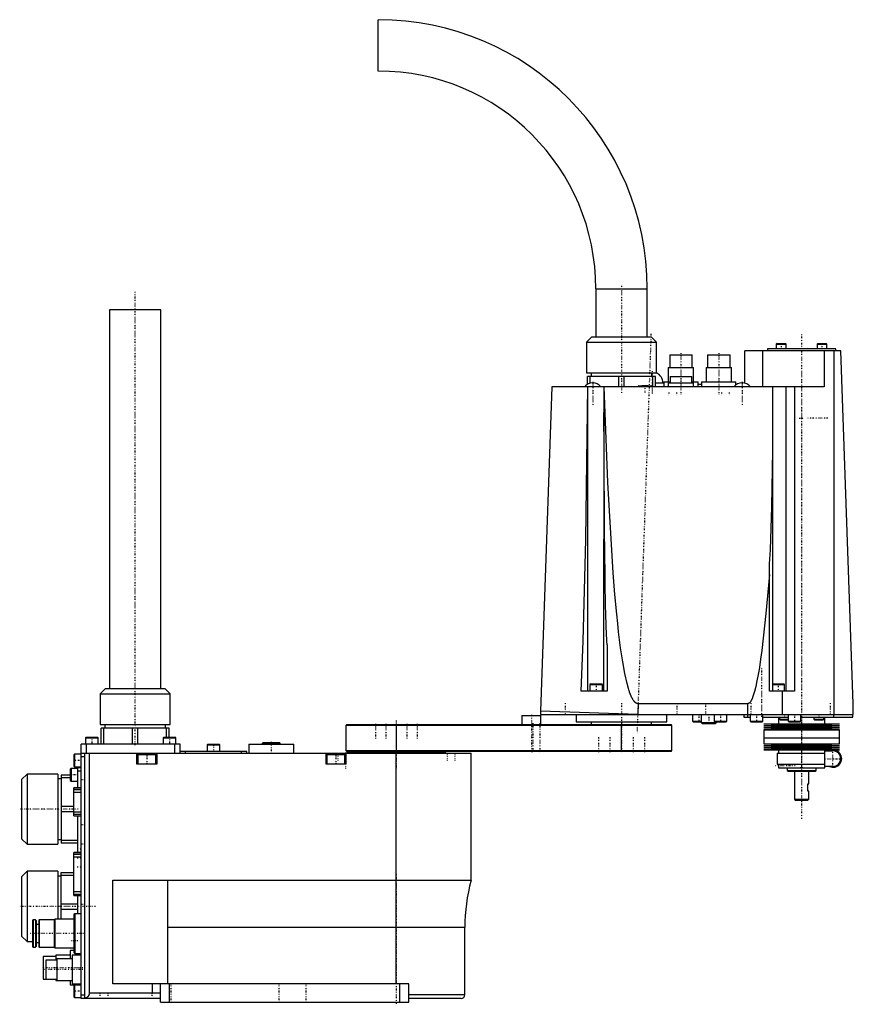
# Model space of a CAD drawing. Extents: x -209 to 254, y -3 to 543.
import ezdxf

# ---------------------------------------------------------------- set-up
doc = ezdxf.new("R2010")
doc.units = 0
doc.linetypes.add('CENTER', pattern=[1.5, 0.45, -0.5, 0.05, -0.5])
doc.layers.add('AM_0', color=7, linetype='CONTINUOUS')
doc.layers.add('AM_7', color=7, linetype='CENTER')

msp = doc.modelspace()

# ---------------------------------------------------------------- linework, layer by layer
at = {"layer": 'AM_0', "color": 7, "linetype": 'CONTINUOUS'}
for p, q in [((-10, 514.5), (-10, 543)), ((110.75, 393.75), (110.75, 367)), ((110.75, 393.75), (139.25, 393.75)), ((139.25, 367), (139.25, 393.75)), ((-159.25, 382), (-159.25, 172)), ((-130.75, 382), (-159.25, 382)), ((-130.75, 172), (-130.75, 382)), ((108.5, 367), (105.5, 364)), ((108.5, 367), (141.5, 367)), ((144.5, 364), (141.5, 367)), ((105.5, 364), (105.5, 347)), ((105.5, 364), (144.5, 364)), ((144.5, 347), (144.5, 364)), ((211.34, 363.3), (210.94, 362.9)), ((210.94, 362.9), (210.94, 360.3)), ((210.94, 362.9), (216.44, 362.9)), ((211.34, 363.3), (216.04, 363.3)), ((216.44, 362.9), (216.04, 363.3)), ((216.44, 360.3), (216.44, 362.9)), ((233.96, 363.3), (233.56, 362.9)), ((233.56, 362.9), (233.56, 360.3)), ((233.56, 362.9), (239.06, 362.9)), ((233.96, 363.3), (238.66, 363.3)), ((239.06, 362.9), (238.66, 363.3)), ((239.06, 360.3), (239.06, 362.9)), ((151.75, 357), (151.75, 350)), ((151.75, 357), (164.25, 357)), ((164.25, 350), (164.25, 357)), ((172.75, 357), (172.75, 350)), ((172.75, 357), (185.25, 357)), ((185.25, 350), (185.25, 357)), ((193.4, 341.33), (193.4, 359.3)), ((246.86, 359.3), (193.4, 359.3)), ((203.4, 339.3), (203.4, 359.3)), ((206, 360.3), (206, 359.3)), ((244, 360.3), (206, 360.3)), ((237.48, 359.3), (237.48, 339.3)), ((242.98, 157.5), (242.98, 359.3)), ((244, 359.3), (244, 360.3)), ((253.7, 163.5), (246.86, 359.3)), ((151, 350), (151, 342)), ((151, 350), (165, 350)), ((165, 342), (165, 350)), ((172, 350), (172, 342)), ((172, 350), (186, 350)), ((186, 342), (186, 350)), ((105.5, 347), (144.5, 347)), ((106.1, 340.74), (106.1, 345)), ((143.9, 345), (106.1, 345)), ((107.62, 341.34), (107.62, 345)), ((108.1, 347), (108.1, 345)), ((123.48, 339.3), (123.48, 345)), ((126.52, 339.3), (126.52, 345)), ((141.9, 345), (141.9, 347)), ((142.38, 339.3), (142.38, 345)), ((143.9, 339.3), (143.9, 345)), ((152, 345), (152, 341.5)), ((152, 345), (164, 345)), ((164, 341.5), (164, 345)), ((86.32, 339.3), (80.03, 159.38)), ((237.48, 339.3), (86.32, 339.3)), ((106.4, 170.5), (106.4, 339.3)), ((115.11, 339.3), (115.1, 170.5)), ((134.5, 339.8), (134.5, 339.3)), ((134.5, 339.8), (141.5, 339.8)), ((136.22, 340), (139.78, 340)), ((141.5, 339.3), (141.5, 339.8)), ((143.9, 341.5), (148.5, 341.5)), ((148.5, 342), (148.5, 339.3)), ((148.5, 342), (152, 342)), ((151, 341.5), (151, 339.3)), ((151, 341.5), (165, 341.5)), ((164, 342), (167.5, 342)), ((165, 339.3), (165, 341.5)), ((167.5, 339.3), (167.5, 342)), ((169.5, 340.6), (167.5, 340.6)), ((169.5, 342), (169.5, 339.3)), ((169.5, 342), (188.5, 342)), ((188.5, 340.35), (188.5, 342)), ((209, 170.5), (208.93, 339.3)), ((216.47, 170.5), (216.47, 339.3)), ((221, 339.3), (221, 170.5)), ((207.1, 170.5), (207.1, 241.07)), ((117.1, 196.01), (117.1, 170.5)), ((-161.5, 172), (-164.5, 169)), ((-161.5, 172), (-128.5, 172)), ((-125.5, 169), (-128.5, 172)), ((117.1, 170.5), (102.7, 170.5)), ((107.9, 174.5), (107.5, 174.1)), ((107.5, 174.1), (107.5, 170.5)), ((107.5, 174.1), (114.5, 174.1)), ((107.9, 174.5), (114.1, 174.5)), ((114.5, 174.1), (114.1, 174.5)), ((114.5, 170.5), (114.5, 174.1)), ((221, 170.5), (207.1, 170.5)), ((209, 174.5), (215.1, 174.5)), ((209, 174.1), (215.5, 174.1)), ((214.38, 157.5), (214.38, 170.5)), ((215.5, 174.1), (215.1, 174.5)), ((215.5, 170.5), (215.5, 174.1)), ((-164.5, 169), (-164.5, 152)), ((-164.5, 169), (-125.5, 169)), ((-125.5, 152), (-125.5, 169)), ((80, 159.39), (80, 157.5)), ((134, 157.5), (80, 159.39)), ((134.21, 163.5), (134, 157.5)), ((195.1, 163.5), (134.21, 163.5)), ((195.1, 157.5), (195.1, 163.5)), ((253.7, 157.5), (253.7, 163.5)), ((69.75, 157), (69.75, 152)), ((69.75, 157), (80.25, 157)), ((80, 157.5), (253.7, 157.5)), ((80.25, 152), (80.25, 157)), ((99.9, 157.5), (99.9, 153.5)), ((99.9, 153.5), (150.1, 153.5)), ((108.25, 153.5), (108.25, 152)), ((141.75, 152), (141.75, 153.5)), ((150.1, 153.5), (150.1, 157.5)), ((164.5, 157.5), (164.5, 153.9)), ((164.5, 153.9), (164.9, 153.5)), ((164.5, 153.9), (169.22, 153.9)), ((164.9, 153.5), (169.22, 153.5)), ((169.22, 157.5), (169.22, 153)), ((169.22, 153), (169.72, 152.5)), ((169.22, 153), (177.72, 153)), ((176.5, 157.5), (176.5, 153.9)), ((176.5, 153.9), (176.9, 153.5)), ((176.5, 153.9), (183.5, 153.9)), ((176.9, 153.5), (183.1, 153.5)), ((177.22, 152.5), (177.72, 153)), ((177.72, 153), (177.72, 153.5)), ((183.1, 153.5), (183.5, 153.9)), ((183.5, 153.9), (183.5, 157.5)), ((193, 157.5), (193, 156.1)), ((193, 156.1), (196.5, 156.1)), ((195, 157.5), (195, 156.1)), ((196.5, 157.5), (196.5, 153.9)), ((196.5, 153.9), (196.9, 153.5)), ((196.5, 153.9), (203.5, 153.9)), ((196.9, 153.5), (203.1, 153.5)), ((203.1, 153.5), (203.5, 153.9)), ((203.5, 153.9), (203.5, 157.5)), ((203.5, 156.1), (217.5, 156.1)), ((212.1, 156.1), (212.1, 152.3)), ((212.75, 156.1), (212.75, 154.9)), ((212.75, 154.9), (213.15, 154.5)), ((212.75, 154.9), (217.5, 154.9)), ((213.15, 154.5), (217.5, 154.5)), ((217.5, 157.5), (217.5, 153.9)), ((217.5, 153.9), (217.9, 153.5)), ((217.5, 153.9), (224.5, 153.9)), ((217.9, 153.5), (224.1, 153.5)), ((224.1, 153.5), (224.5, 153.9)), ((224.5, 153.9), (224.5, 157.5)), ((224.5, 156.1), (253.5, 156.1)), ((231.75, 156.1), (231.75, 154.9)), ((231.75, 154.9), (232.15, 154.5)), ((231.75, 154.9), (237.25, 154.9)), ((232.15, 154.5), (236.85, 154.5)), ((236.85, 154.5), (237.25, 154.9)), ((237.25, 154.9), (237.25, 156.1)), ((237.9, 152.3), (237.9, 156.1)), ((242.76, 157.5), (242.76, 156.1)), ((253.5, 156.1), (253.5, 157.5)), ((-164.5, 152), (-125.5, 152)), ((-163.9, 141), (-163.9, 150)), ((-126.1, 150), (-163.9, 150)), ((-162.38, 141), (-162.38, 150)), ((-161.9, 152), (-161.9, 150)), ((-146.52, 141), (-146.52, 150)), ((-143.48, 141), (-143.48, 150)), ((-128.1, 150), (-128.1, 152)), ((-127.62, 145), (-127.62, 150)), ((-126.1, 145), (-126.1, 150)), ((-27.5, 152), (-28, 151.5)), ((-28, 151.5), (-28, 137.5)), ((153, 151.5), (-28, 151.5)), ((-27.5, 152), (152.5, 152)), ((0, 152), (0, 137)), ((125, 137), (125, 152)), ((153, 151.5), (152.5, 152)), ((153, 137.5), (153, 151.5)), ((169.72, 152.5), (177.22, 152.5)), ((204, 152.3), (216.5, 151.75)), ((204, 152.3), (246, 152.3)), ((216.5, 151.75), (204, 151.2)), ((204, 151.2), (216.5, 150.65)), ((204, 151.2), (246, 151.2)), ((216.5, 150.65), (204, 150.1)), ((204, 150.1), (216.5, 149.55)), ((204, 150.1), (246, 150.1)), ((216.5, 149.55), (204, 149)), ((204, 149), (204, 144.6)), ((204, 149), (246, 149)), ((216.5, 151.75), (233.5, 151.75)), ((216.5, 150.65), (233.5, 150.65)), ((216.5, 149.55), (233.5, 149.55)), ((233.5, 151.75), (246, 152.3)), ((246, 151.2), (233.5, 151.75)), ((233.5, 150.65), (246, 151.2)), ((246, 150.1), (233.5, 150.65)), ((233.5, 149.55), (246, 150.1)), ((246, 149), (233.5, 149.55)), ((246, 144.6), (246, 149)), ((-172.1, 145), (-172.5, 144.6)), ((-172.5, 144.6), (-172.5, 141)), ((-172.5, 144.6), (-165.5, 144.6)), ((-172.1, 145), (-165.9, 145)), ((-165.5, 144.6), (-165.9, 145)), ((-165.5, 141), (-165.5, 144.6)), ((-129.1, 145), (-129.5, 144.6)), ((-129.5, 144.6), (-129.5, 141)), ((-129.5, 144.6), (-122.5, 144.6)), ((-129.1, 145), (-122.9, 145)), ((-122.5, 144.6), (-122.9, 145)), ((-122.5, 141), (-122.5, 144.6)), ((204, 144.6), (246, 144.6)), ((204, 144.6), (204, 141.3)), ((204, 144.6), (246, 144.6)), ((246, 141.3), (246, 144.6)), ((-175, 0), (-175, 141)), ((-120, 141), (-175, 141)), ((-172, 136), (-172, 141)), ((-123, 136), (-123, 141)), ((-120, 136), (-120, 141)), ((-83, 137), (-120, 137)), ((-117, 136), (-117, 137)), ((-104.6, 141), (-105, 140.6)), ((-105, 140.6), (-105, 137)), ((-105, 140.6), (-98, 140.6)), ((-104.6, 141), (-98.4, 141)), ((-98, 140.6), (-98.4, 141)), ((-98, 137), (-98, 140.6)), ((-86, 136), (-86, 137)), ((-83, 136), (-83, 137)), ((-81.93, 141), (-81.93, 136)), ((-81.93, 141), (-56.93, 141)), ((-73.93, 142), (-74.43, 141.5)), ((-74.43, 141.5), (-74.43, 141)), ((-74.43, 141.5), (-64.43, 141.5)), ((-73.93, 142), (-64.93, 142)), ((-64.43, 141.5), (-64.93, 142)), ((-64.43, 141), (-64.43, 141.5)), ((-56.93, 136), (-56.93, 141)), ((-28, 137.5), (-27.5, 137)), ((-28, 137.5), (153, 137.5)), ((152.5, 137), (-27.5, 137)), ((-15.5, 137), (-15.5, 136.5)), ((15.5, 136.5), (15.5, 137)), ((152.5, 137), (153, 137.5)), ((204, 141.3), (216.5, 140.75)), ((204, 141.3), (246, 141.3)), ((216.5, 140.75), (204, 140.2)), ((204, 140.2), (216.5, 139.65)), ((204, 140.2), (246, 140.2)), ((216.5, 139.65), (204, 139.1)), ((204, 139.1), (216.5, 138.55)), ((204, 139.1), (246, 139.1)), ((216.5, 138.55), (204, 138)), ((204, 138), (246, 138)), ((212.1, 138), (212.1, 136)), ((216.5, 140.75), (233.5, 140.75)), ((216.5, 139.65), (233.5, 139.65)), ((216.5, 138.55), (233.5, 138.55)), ((233.5, 140.75), (246, 141.3)), ((246, 140.2), (233.5, 140.75)), ((233.5, 139.65), (246, 140.2)), ((246, 139.1), (233.5, 139.65)), ((233.5, 138.55), (246, 139.1)), ((246, 138), (233.5, 138.55)), ((237.85, 137.3), (242.35, 137.3)), ((237.85, 128.7), (237.85, 137.3)), ((237.9, 137.3), (237.9, 138)), ((-178.6, 135.5), (-179, 135.1)), ((-179, 135.1), (-179, 128.9)), ((-175, 135.5), (-178.6, 135.5)), ((-178.6, 135.5), (-178.6, 128.5)), ((-175, 136), (41.5, 136)), ((-173, 134), (-175, 134)), ((-173, 0), (-173, 136)), ((-170.5, 136), (-170.5, 3)), ((-144, 130), (-144, 136)), ((-142.9, 136), (-143.5, 135.4)), ((-143.5, 135.4), (-143.5, 130)), ((-143.5, 135.4), (-133.5, 135.4)), ((-133.5, 135.4), (-134.1, 136)), ((-133.5, 130), (-133.5, 135.4)), ((-133, 136), (-133, 130)), ((-39, 130), (-39, 136)), ((-37.9, 136), (-38.5, 135.4)), ((-38.5, 135.4), (-38.5, 130)), ((-38.5, 135.4), (-28.5, 135.4)), ((-28.5, 135.4), (-29.1, 136)), ((-28.5, 130), (-28.5, 135.4)), ((-28, 136), (-28, 130)), ((-27.5, 136.5), (-27.5, 136)), ((-27.5, 136.5), (27.5, 136.5)), ((0, 8), (0, 136)), ((27.5, 136), (27.5, 136.5)), ((41.5, 65.52), (41.5, 136)), ((211.4, 136), (211.4, 130)), ((211.4, 136), (237.85, 136)), ((-180.6, 127.5), (-181, 127.1)), ((-181, 127.1), (-181, 120.9)), ((-177, 127.5), (-180.6, 127.5)), ((-180.6, 127.5), (-180.6, 120.5)), ((-179, 128.9), (-178.6, 128.5)), ((-178.6, 128.5), (-175, 128.5)), ((-175, 128), (-177, 128)), ((-177, 128), (-177, 116.8)), ((-175, 126), (-177, 126)), ((-133, 130), (-144, 130)), ((-28, 130), (-39, 130)), ((211.4, 130), (237.85, 130)), ((212.1, 130), (212.1, 128)), ((212.1, 128), (237.9, 128)), ((217, 127.75), (217, 126.5)), ((217, 126.5), (217.5, 126)), ((217, 126.5), (233, 126.5)), ((217.5, 126), (232.5, 126)), ((221, 126), (221, 110.5)), ((229, 119), (229, 126)), ((232.5, 126), (233, 126.5)), ((233, 126.5), (233, 128)), ((242.35, 128.7), (237.85, 128.7)), ((237.9, 128), (237.9, 128.7)), ((-205, 124.5), (-208, 121.5)), ((-208, 121.5), (-208, 88.5)), ((-188, 124.5), (-205, 124.5)), ((-205, 124.5), (-205, 85.5)), ((-188, 124.5), (-188, 85.5)), ((-186, 121.9), (-188, 121.9)), ((-181, 123.9), (-186, 123.9)), ((-186, 123.9), (-186, 86.1)), ((-181, 122.38), (-186, 122.38)), ((-181, 120.9), (-180.6, 120.5)), ((-180.6, 120.5), (-177, 120.5)), ((-175, 116.8), (-179.1, 116.8)), ((-179.1, 101.2), (-179.1, 116.8)), ((-179.1, 116.77), (-175, 116.77)), ((-179.1, 115.87), (-175, 115.87)), ((228.5, 115), (228.5, 119)), ((228.5, 119), (229, 119)), ((229, 115), (228.5, 115)), ((229, 110.5), (229, 115)), ((-179.1, 114.4), (-175, 114.4)), ((221, 110.5), (221.5, 110)), ((221, 110.5), (229, 110.5)), ((221.5, 110), (228.5, 110)), ((228.5, 110), (229, 110.5)), ((-179.1, 106.52), (-186, 106.52)), ((-179.1, 103.48), (-186, 103.48)), ((-179.1, 103.6), (-175, 103.6)), ((-179.1, 102.13), (-175, 102.13)), ((-179.1, 101.23), (-175, 101.23)), ((-179.1, 101.2), (-175, 101.2)), ((-177, 101.2), (-177, 80.9)), ((-208, 88.5), (-205, 85.5)), ((-188, 88.1), (-186, 88.1)), ((-177, 87.62), (-186, 87.62)), ((-205, 85.5), (-188, 85.5)), ((-177, 86.1), (-186, 86.1)), ((-175, 80.9), (-179.1, 80.9)), ((-179.1, 57.1), (-179.1, 80.9)), ((-179.1, 80.88), (-175, 80.88)), ((-179.1, 80.08), (-175, 80.08)), ((-179.1, 78.6), (-175, 78.6)), ((-205, 70.5), (-208, 67.5)), ((-208, 67.5), (-208, 34.5)), ((-188, 70.5), (-205, 70.5)), ((-205, 70.5), (-205, 31.5)), ((-188, 70.5), (-188, 43.99)), ((-186, 67.9), (-188, 67.9)), ((-186, 69.9), (-179.1, 69.9)), ((-186, 44), (-186, 69.9)), ((-186, 68.38), (-179.1, 68.38)), ((-157.3, 8), (-157.3, 65.62)), ((-157.3, 65.62), (-126.95, 65.62)), ((-126.95, 65.62), (-126.95, 8)), ((-126.95, 65.52), (41.5, 65.52)), ((-179.1, 59.4), (-175, 59.4)), ((-179.1, 57.92), (-175, 57.92)), ((-179.1, 57.12), (-175, 57.12)), ((-179.1, 57.1), (-175, 57.1)), ((-177, 57.1), (-177, 47)), ((-186, 52.52), (-177, 52.52)), ((-186, 49.48), (-177, 49.48)), ((-189.5, 44), (-190, 43.5)), ((-179, 44), (-189.5, 44)), ((-189.5, 44), (-189.5, 28)), ((-178.5, 47), (-179, 46.5)), ((-179, 46.5), (-179, 25.5)), ((-175, 47), (-178.5, 47)), ((-178.5, 47), (-178.5, 25)), ((-202, 43.2), (-202, 28.8)), ((-200.3, 43.5), (-201.7, 43.5)), ((-201.7, 43.5), (-201.7, 28.5)), ((-200.3, 43.5), (-200.3, 28.5)), ((-200, 43.2), (-200, 28.8)), ((-198.5, 41), (-200, 41)), ((-198.5, 43.2), (-198.5, 28.8)), ((-190, 43.5), (-198.2, 43.5)), ((-198.2, 43.5), (-198.2, 28.5)), ((-190, 43.5), (-190, 28.5)), ((38, 39.3), (-126.95, 39.3)), ((38, 2), (38, 39.3)), ((-208, 34.5), (-205, 31.5)), ((-205, 31.5), (-202, 31.5)), ((-201.7, 28.5), (-200.3, 28.5)), ((-200, 31), (-198.5, 31)), ((-198.2, 28.5), (-190, 28.5)), ((-190, 28.5), (-189.5, 28)), ((-189.5, 28), (-179, 28)), ((-189, 23.25), (-196, 23.25)), ((-196, 23.25), (-196, 10.75)), ((-181, 24), (-189, 24)), ((-189, 24), (-189, 21.25)), ((-180, 22), (-188.5, 22)), ((-188.5, 22), (-188.5, 10)), ((-179, 26.5), (-181, 26.5)), ((-181, 26.5), (-181, 22.01)), ((-175, 24), (-180, 24)), ((-180, 24), (-180, 8)), ((-179, 25.5), (-178.5, 25)), ((-178.5, 25), (-175, 25)), ((-188.5, 21.25), (-194.5, 21.25)), ((-194.5, 21.25), (-194.5, 10.75)), ((-196, 10.75), (-188.5, 10.75)), ((-189, 10.74), (-189, 10)), ((-189, 10), (-180, 10)), ((-181, 9.99), (-181, 7.5)), ((-181, 7.5), (-175, 7.5)), ((-180, 8), (-175, 8)), ((-178.6, 7.5), (-179, 7.1)), ((-179, 7.1), (-179, 0.9)), ((-178.6, 7.5), (-178.6, 0.5)), ((7, 8), (-157.3, 8)), ((-135.5, 8), (-135.5, 3)), ((-131, -2), (-131, 8)), ((-126, -2), (-126, 8)), ((2, -2), (2, 8)), ((7, -2), (7, 8)), ((-179, 0.9), (-178.6, 0.5)), ((-178.6, 0.5), (-175, 0.5)), ((-175, 2), (-173, 2)), ((-131, 0), (-175, 0)), ((-170.5, 3), (-131, 3)), ((38, 2), (7, 2)), ((36, 0), (7, 0)), ((-131, -2), (7, -2))]:
    msp.add_line(p, q, dxfattribs=at)
for points in [[(102.7, 170.5, 0), (103.8, 198.17, 0), (105.13, 254.58, 0), (106, 312.02, 0), (106.28, 339.3, 0)], [(134.21, 163.5, 0), (134.19, 163.5, 0), (134.15, 163.5, 0), (134.11, 163.5, 0), (134.09, 163.5, 0), (134.07, 163.51, 0), (134.03, 163.51, 0), (133.99, 163.51, 0), (133.95, 163.52, 0), (133.91, 163.52, 0), (133.87, 163.53, 0), (133.85, 163.53, 0), (133.83, 163.54, 0), (133.79, 163.55, 0), (133.75, 163.56, 0), (133.71, 163.57, 0), (133.67, 163.58, 0), (133.63, 163.59, 0), (133.61, 163.6, 0), (133.59, 163.6, 0), (133.55, 163.62, 0), (133.51, 163.63, 0), (133.49, 163.64, 0), (133.47, 163.65, 0), (133.43, 163.66, 0), (133.39, 163.68, 0), (133.37, 163.69, 0), (133.35, 163.7, 0), (133.31, 163.72, 0), (133.27, 163.74, 0), (133.23, 163.76, 0), (133.2, 163.78, 0), (133.16, 163.8, 0), (133.14, 163.81, 0), (133.12, 163.82, 0), (133.08, 163.85, 0), (133.04, 163.87, 0), (133, 163.9, 0), (132.96, 163.92, 0), (132.92, 163.95, 0), (132.9, 163.96, 0), (132.88, 163.98, 0), (132.84, 164.01, 0), (132.8, 164.04, 0), (132.76, 164.07, 0), (132.73, 164.1, 0), (132.69, 164.13, 0), (132.67, 164.15, 0), (132.65, 164.17, 0), (132.61, 164.2, 0), (132.57, 164.24, 0), (132.53, 164.27, 0), (132.49, 164.31, 0), (132.45, 164.35, 0), (132.43, 164.36, 0), (132.41, 164.38, 0), (132.38, 164.42, 0), (132.34, 164.46, 0), (132.2, 164.61, 0), (132.09, 164.74, 0), (131.97, 164.89, 0), (131.74, 165.19, 0), (131.51, 165.53, 0), (131.28, 165.9, 0), (131.06, 166.3, 0), (130.83, 166.73, 0), (130.72, 166.96, 0), (130.61, 167.19, 0), (130.38, 167.68, 0), (130.16, 168.2, 0), (130.05, 168.48, 0), (129.94, 168.76, 0), (129.72, 169.34, 0), (129.5, 169.95, 0), (129.39, 170.27, 0), (129.29, 170.6, 0), (129.07, 171.27, 0), (128.86, 171.98, 0), (128.11, 174.69, 0), (126.87, 180.2, 0), (125.68, 186.81, 0), (124.53, 194.51, 0), (123.42, 203.3, 0), (122.88, 208.09, 0), (122.36, 213.16, 0), (121.35, 224.09, 0), (120.38, 236.09, 0), (117.4, 286.31, 0), (115.33, 339.3, 0)], [(115.1, 325.13, 0), (115.13, 303.64, 0), (115.36, 259.58, 0), (115.66, 234.54, 0), (115.77, 227.63, 0), (115.9, 220.86, 0), (115.98, 217.4, 0), (116.06, 213.81, 0), (116.29, 206.49, 0), (116.46, 202.27, 0), (116.52, 201.09, 0), (116.59, 199.93, 0), (116.63, 199.35, 0), (116.67, 198.78, 0), (116.76, 197.64, 0), (116.83, 196.99, 0), (116.86, 196.81, 0), (116.89, 196.62, 0), (116.9, 196.53, 0), (116.92, 196.43, 0), (116.94, 196.32, 0), (116.95, 196.29, 0), (116.96, 196.25, 0), (116.96, 196.24, 0), (116.97, 196.22, 0), (116.98, 196.19, 0), (116.99, 196.16, 0), (117, 196.13, 0), (117.01, 196.1, 0), (117.02, 196.09, 0), (117.02, 196.08, 0), (117.02, 196.08, 0), (117.02, 196.07, 0), (117.02, 196.07, 0), (117.03, 196.07, 0), (117.03, 196.06, 0), (117.03, 196.06, 0), (117.03, 196.06, 0), (117.03, 196.05, 0), (117.04, 196.05, 0), (117.04, 196.05, 0), (117.04, 196.05, 0), (117.04, 196.04, 0), (117.05, 196.04, 0), (117.05, 196.03, 0), (117.05, 196.03, 0), (117.06, 196.02, 0), (117.06, 196.02, 0), (117.06, 196.02, 0), (117.06, 196.02, 0), (117.07, 196.02, 0), (117.07, 196.01, 0), (117.08, 196.01, 0), (117.08, 196.01, 0), (117.09, 196.01, 0), (117.09, 196.01, 0), (117.09, 196.01, 0), (117.1, 196.01, 0), (117.1, 196.01, 0)], [(207.1, 241.07, 0), (207.63, 248.89, 0), (208.48, 272.66, 0), (208.94, 304, 0), (209, 321, 0)], [(207.1, 235.22, 0), (205.19, 213.52, 0), (202.9, 193.02, 0), (202.23, 188.13, 0), (201.56, 183.68, 0), (201.23, 181.62, 0), (200.89, 179.67, 0), (200.22, 176.1, 0), (199.54, 172.97, 0), (198.86, 170.28, 0), (198.18, 168.04, 0), (197.78, 166.94, 0), (197.67, 166.66, 0), (197.55, 166.38, 0), (197.5, 166.25, 0), (197.44, 166.12, 0), (197.33, 165.87, 0), (197.21, 165.63, 0), (197.16, 165.52, 0), (197.1, 165.41, 0), (196.98, 165.2, 0), (196.87, 165, 0), (196.81, 164.9, 0), (196.76, 164.81, 0), (196.64, 164.64, 0), (196.53, 164.47, 0), (196.41, 164.32, 0), (196.3, 164.19, 0), (196.19, 164.06, 0), (196.13, 164.01, 0), (196.07, 163.95, 0), (195.96, 163.85, 0), (195.89, 163.8, 0), (195.87, 163.78, 0), (195.85, 163.77, 0), (195.84, 163.76, 0), (195.83, 163.76, 0), (195.81, 163.74, 0), (195.8, 163.73, 0), (195.78, 163.72, 0), (195.76, 163.71, 0), (195.74, 163.69, 0), (195.73, 163.69, 0), (195.72, 163.68, 0), (195.7, 163.67, 0), (195.68, 163.66, 0), (195.66, 163.65, 0), (195.64, 163.64, 0), (195.62, 163.63, 0), (195.61, 163.63, 0), (195.6, 163.62, 0), (195.59, 163.61, 0), (195.57, 163.6, 0), (195.55, 163.6, 0), (195.53, 163.59, 0), (195.51, 163.58, 0), (195.5, 163.58, 0), (195.49, 163.57, 0), (195.47, 163.57, 0), (195.45, 163.56, 0), (195.44, 163.56, 0), (195.43, 163.55, 0), (195.41, 163.55, 0), (195.4, 163.54, 0), (195.39, 163.54, 0), (195.38, 163.54, 0), (195.36, 163.53, 0), (195.34, 163.53, 0), (195.32, 163.52, 0), (195.3, 163.52, 0), (195.28, 163.52, 0), (195.27, 163.51, 0), (195.26, 163.51, 0), (195.24, 163.51, 0), (195.22, 163.51, 0), (195.2, 163.51, 0), (195.19, 163.5, 0), (195.17, 163.5, 0), (195.16, 163.5, 0), (195.15, 163.5, 0), (195.13, 163.5, 0), (195.11, 163.5, 0), (195.1, 163.5, 0)], [(217.04, 128, 0), (217.03, 127.99, 0), (217.03, 127.96, 0), (217.03, 127.94, 0), (217.03, 127.92, 0), (217.02, 127.91, 0), (217.02, 127.89, 0), (217.02, 127.87, 0), (217.02, 127.85, 0), (217.01, 127.84, 0), (217.01, 127.82, 0), (217.01, 127.81, 0), (217.01, 127.81, 0), (217.01, 127.79, 0), (217.01, 127.78, 0), (217, 127.77, 0), (217, 127.77, 0), (217, 127.76, 0), (217, 127.76, 0), (217, 127.75, 0), (217, 127.75, 0), (217, 127.75, 0), (217, 127.75, 0)], [(225.75, 128, 0), (225.74, 128, 0), (225.73, 127.99, 0), (225.72, 127.98, 0), (225.71, 127.97, 0), (225.71, 127.97, 0), (225.7, 127.96, 0), (225.68, 127.95, 0), (225.67, 127.95, 0), (225.66, 127.94, 0), (225.65, 127.93, 0), (225.64, 127.93, 0), (225.63, 127.92, 0), (225.62, 127.91, 0), (225.61, 127.91, 0), (225.59, 127.9, 0), (225.58, 127.89, 0), (225.57, 127.89, 0), (225.56, 127.88, 0), (225.55, 127.88, 0), (225.54, 127.87, 0), (225.53, 127.87, 0), (225.52, 127.86, 0), (225.51, 127.86, 0), (225.5, 127.85, 0), (225.48, 127.85, 0), (225.48, 127.84, 0), (225.47, 127.84, 0), (225.46, 127.84, 0), (225.44, 127.83, 0), (225.43, 127.83, 0), (225.41, 127.82, 0), (225.4, 127.82, 0), (225.39, 127.81, 0), (225.39, 127.81, 0), (225.37, 127.81, 0), (225.36, 127.8, 0), (225.34, 127.8, 0), (225.33, 127.79, 0), (225.31, 127.79, 0), (225.31, 127.79, 0), (225.3, 127.79, 0), (225.28, 127.78, 0), (225.27, 127.78, 0), (225.25, 127.78, 0), (225.24, 127.77, 0), (225.23, 127.77, 0), (225.22, 127.77, 0), (225.21, 127.77, 0), (225.2, 127.77, 0), (225.18, 127.76, 0), (225.17, 127.76, 0), (225.15, 127.76, 0), (225.14, 127.76, 0), (225.13, 127.76, 0), (225.12, 127.76, 0), (225.11, 127.75, 0), (225.09, 127.75, 0), (225.04, 127.75, 0), (225, 127.75, 0), (224.99, 127.75, 0), (224.98, 127.75, 0), (224.96, 127.75, 0), (224.96, 127.75, 0), (224.95, 127.75, 0), (224.94, 127.75, 0), (224.92, 127.75, 0), (224.91, 127.75, 0), (224.89, 127.75, 0), (224.88, 127.76, 0), (224.87, 127.76, 0), (224.86, 127.76, 0), (224.85, 127.76, 0), (224.83, 127.76, 0), (224.82, 127.76, 0), (224.8, 127.77, 0), (224.79, 127.77, 0), (224.78, 127.77, 0), (224.77, 127.77, 0), (224.76, 127.77, 0), (224.75, 127.78, 0), (224.73, 127.78, 0), (224.72, 127.78, 0), (224.7, 127.79, 0), (224.69, 127.79, 0), (224.69, 127.79, 0), (224.67, 127.79, 0), (224.66, 127.8, 0), (224.64, 127.8, 0), (224.63, 127.81, 0), (224.61, 127.81, 0), (224.61, 127.81, 0), (224.6, 127.82, 0), (224.59, 127.82, 0), (224.57, 127.83, 0), (224.56, 127.83, 0), (224.54, 127.84, 0), (224.53, 127.84, 0), (224.52, 127.84, 0), (224.52, 127.85, 0), (224.5, 127.85, 0), (224.49, 127.86, 0), (224.48, 127.86, 0), (224.47, 127.87, 0), (224.46, 127.87, 0), (224.45, 127.88, 0), (224.44, 127.88, 0), (224.43, 127.89, 0), (224.42, 127.89, 0), (224.41, 127.9, 0), (224.39, 127.91, 0), (224.38, 127.91, 0), (224.37, 127.92, 0), (224.36, 127.93, 0), (224.35, 127.93, 0), (224.34, 127.94, 0), (224.33, 127.95, 0), (224.32, 127.95, 0), (224.3, 127.96, 0), (224.29, 127.97, 0), (224.29, 127.97, 0), (224.28, 127.98, 0), (224.27, 127.99, 0), (224.26, 128, 0), (224.25, 128, 0)], [(-170.5, 3, 0), (-170.5, 2.98, 0), (-170.5, 2.94, 0), (-170.5, 2.9, 0), (-170.5, 2.88, 0), (-170.5, 2.86, 0), (-170.51, 2.82, 0), (-170.51, 2.79, 0), (-170.51, 2.75, 0), (-170.51, 2.71, 0), (-170.52, 2.67, 0), (-170.52, 2.65, 0), (-170.52, 2.63, 0), (-170.53, 2.59, 0), (-170.53, 2.55, 0), (-170.54, 2.51, 0), (-170.55, 2.48, 0), (-170.55, 2.44, 0), (-170.56, 2.42, 0), (-170.56, 2.4, 0), (-170.57, 2.36, 0), (-170.58, 2.32, 0), (-170.58, 2.3, 0), (-170.59, 2.29, 0), (-170.6, 2.25, 0), (-170.61, 2.21, 0), (-170.61, 2.19, 0), (-170.62, 2.17, 0), (-170.63, 2.14, 0), (-170.64, 2.1, 0), (-170.65, 2.06, 0), (-170.66, 2.02, 0), (-170.68, 1.99, 0), (-170.68, 1.97, 0), (-170.69, 1.95, 0), (-170.7, 1.91, 0), (-170.72, 1.88, 0), (-170.73, 1.84, 0), (-170.75, 1.81, 0), (-170.76, 1.77, 0), (-170.77, 1.75, 0), (-170.78, 1.73, 0), (-170.8, 1.7, 0), (-170.81, 1.66, 0), (-170.83, 1.63, 0), (-170.85, 1.6, 0), (-170.87, 1.56, 0), (-170.88, 1.54, 0), (-170.89, 1.53, 0), (-170.91, 1.49, 0), (-170.93, 1.46, 0), (-170.95, 1.43, 0), (-170.97, 1.39, 0), (-170.99, 1.36, 0), (-171, 1.34, 0), (-171.01, 1.33, 0), (-171.03, 1.3, 0), (-171.05, 1.26, 0), (-171.08, 1.23, 0), (-171.1, 1.2, 0), (-171.12, 1.17, 0), (-171.13, 1.15, 0), (-171.15, 1.14, 0), (-171.17, 1.11, 0), (-171.2, 1.08, 0), (-171.21, 1.06, 0), (-171.22, 1.05, 0), (-171.25, 1.02, 0), (-171.27, 0.99, 0), (-171.29, 0.98, 0), (-171.3, 0.96, 0), (-171.33, 0.93, 0), (-171.35, 0.9, 0), (-171.38, 0.88, 0), (-171.41, 0.85, 0), (-171.44, 0.82, 0), (-171.45, 0.81, 0), (-171.46, 0.8, 0), (-171.49, 0.77, 0), (-171.52, 0.74, 0), (-171.63, 0.66, 0), (-171.82, 0.52, 0), (-172.01, 0.39, 0), (-172.22, 0.29, 0), (-172.33, 0.24, 0), (-172.44, 0.19, 0), (-172.66, 0.12, 0), (-172.89, 0.06, 0), (-173, 0.04, 0)]]:
    msp.add_polyline3d(points, dxfattribs=at)
for centre, radius, start, end in [((-10, 393.75), 149.25, 0, 90), ((-10, 393.75), 120.75, 0, 90), ((142, 341.5), 6, 0, 66.4435), ((109, 335.6), 5.9, 38.8379, 141.1621), ((134.7, 339.8), 0.2, 90, 180), ((141.3, 339.8), 0.2, 0, 90), ((192, 335.6), 5.9, 38.8379, 141.1621), ((242.5, 133), 4.75, 244.8587, 115.1413), ((242.35, 133), 4.3, 270, 90), ((138, 39.3), 100, 164.7964, 180), ((-201.7, 43.2), 0.3, 90, 180), ((-200.3, 43.2), 0.3, 0, 90), ((-198.2, 43.2), 0.3, 90, 180), ((-201.7, 28.8), 0.3, 180, 270), ((-200.3, 28.8), 0.3, 270, 0), ((-198.2, 28.8), 0.3, 180, 270), ((36, 2), 2, 270, 0)]:
    msp.add_arc(centre, radius, start, end, dxfattribs=at)
at = {"layer": 'AM_7', "color": 4, "linetype": 'CENTER'}
for p, q in [((125, 395.25), (125, 335.55)), ((-145, 140.55), (-145, 392.5)), ((141.37, 368.69), (133.64, 147.08)), ((225, 368.34), (225, 147.46)), ((213.69, 363.45), (213.69, 360.15)), ((236.31, 363.45), (236.31, 360.15)), ((158, 358.05), (158, 334.95)), ((179, 358.05), (179, 334.95)), ((142, 348.07), (142, 335.43)), ((109, 342.09), (109, 329.11)), ((138, 340.2), (138, 335.8)), ((192, 342.09), (192, 329.11)), ((151.2, 336.07), (151.2, 334.43)), ((155.5, 336.07), (155.5, 334.43)), ((180.5, 336.07), (180.5, 334.43)), ((184.7, 336.07), (184.7, 334.43)), ((225, 335.75), (225, 99.25)), ((223.69, 322), (226.31, 322)), ((239.5, 322), (228.5, 322)), ((203, 156.25), (203, 183.75)), ((111, 174.7), (111, 170.3)), ((212, 174.7), (212, 170.3)), ((94, 157.2), (94, 163.8)), ((125, 163.8), (125, 150.68)), ((156, 157.2), (156, 163.8)), ((171.62, 163.8), (171.62, 157.2)), ((197, 157.2), (197, 163.8)), ((241, 157.2), (241, 163.8)), ((0, 154.12), (0, 136.25)), ((75, 157.25), (75, 136.25)), ((168, 157.7), (168, 153.3)), ((173.47, 157.75), (173.47, 152.25)), ((180, 157.7), (180, 153.3)), ((200, 157.7), (200, 153.3)), ((215.5, 157.65), (215.5, 154.35)), ((221, 157.7), (221, 153.3)), ((225, 156.68), (225, 144.03)), ((234.5, 157.65), (234.5, 154.35)), ((-11.5, 152.38), (-11.5, 144.12)), ((-5.75, 152.38), (-5.75, 144.12)), ((5.75, 152.38), (5.75, 144.12)), ((11.5, 152.38), (11.5, 144.12)), ((75.76, 152.75), (75.76, 136.25)), ((79.68, 152.75), (79.68, 136.25)), ((125, 152.75), (125, 136.25)), ((223.69, 152), (226.31, 152)), ((239.5, 152), (228.5, 152)), ((-169, 145.2), (-169, 140.8)), ((-126, 145.2), (-126, 140.8)), ((-69.43, 142.3), (-69.43, 135.7)), ((112.2, 144.88), (112.2, 136.62)), ((118.6, 144.88), (118.6, 136.62)), ((131.4, 144.88), (131.4, 136.62)), ((137.8, 144.88), (137.8, 136.62)), ((225, 145.43), (225, 127.17)), ((-101.5, 141.2), (-101.5, 136.8)), ((0, 138.1), (0, 127.6)), ((242.35, 128.49), (242.35, 137.51)), ((-174.8, 132), (-179.2, 132)), ((-138.5, 136.3), (-138.5, 129.7)), ((-33.5, 136.3), (-33.5, 129.7)), ((-32.5, 136.21), (-32.5, 131.59)), ((-28.15, 136.4), (-28.15, 127.6)), ((28.15, 136.21), (28.15, 131.59)), ((32.5, 136.21), (32.5, 131.59)), ((237.84, 133), (246.87, 133)), ((221.5, 129), (210.5, 129)), ((-176.8, 124), (-181.2, 124)), ((-175.1, 121.5), (-172.9, 121.5)), ((-176.55, 105), (-209.1, 105)), ((-175.1, 96.5), (-172.9, 96.5)), ((-177.1, 83), (-174.9, 83)), ((-175.1, 85.8), (-172.9, 85.8)), ((-177.1, 78), (-174.9, 78)), ((-177.1, 73), (-174.9, 73)), ((0, 68.8), (0, -3.28)), ((-167.1, 51), (-209.1, 51)), ((-175.1, 52.3), (-172.9, 52.3)), ((-173.65, 36), (-203.35, 36)), ((-176.8, 32), (-181.2, 32)), ((-173.95, 17), (-197.05, 17)), ((-174.03, 16), (-195.47, 16)), ((-125, -2.5), (-125, 8.5)), ((-65, -2.5), (-65, 8.5)), ((-50, -2.5), (-50, 8.5)), ((-174.8, 4), (-179.2, 4)), ((-164.5, -0.15), (-164.5, 3.15)), ((-160, -0.15), (-160, 3.15)), ((-135.5, -0.15), (-135.5, 3.15))]:
    msp.add_line(p, q, dxfattribs=at)

doc.saveas('drawing.dxf')
